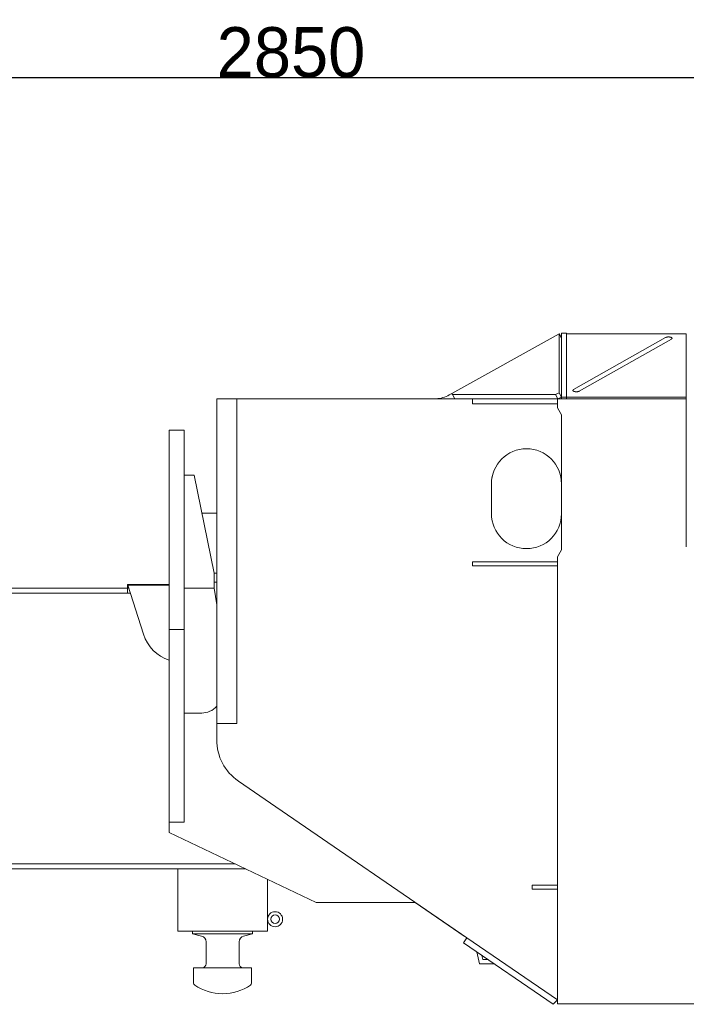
# Model space of a CAD drawing. Extents: x 0 to 59450, y 0 to 42050.
# Tile 24 of 256: x 6268 to 7602, y 11738 to 13708. Entities that reach past the tile are written whole.
import ezdxf

# ---------------------------------------------------------------- set-up
doc = ezdxf.new("R2010")
doc.units = 0
doc.header["$LTSCALE"] = 20
doc.header["$MEASUREMENT"] = 0
doc.layers.get('0').update_dxf_attribs({"linetype": 'CONTINUOUS'})
doc.layers.get('Defpoints').update_dxf_attribs({"linetype": 'CONTINUOUS'})
doc.dimstyles.new('DXF001', dxfattribs={"dimtxt": 3.1, "dimasz": 2, "dimexe": 2, "dimexo": 0.8, "dimgap": 0.09, "dimtad": 1, "dimdsep": 46, "dimtxsty": 'STANDARD', "dimcen": 0.09, "dimazin": 2, "dimtfac": 0.645161, "dimtdec": 4, "dimtmove": 0, "dimatfit": 3, "dimfxl": 1, "dimtvp": 0.66129, "dimtolj": 1, "dimtzin": 0, "dimarcsym": 0})

# ---------------------------------------------------------------- blocks, each defined once
blk = doc.blocks.new('_OPEN')
at = {"color": 0, "linetype": 'ByBlock', "lineweight": -2}
for p, q in [((-1, 0.166667), (0, 0)), ((0, 0), (-1, -0.166667)), ((0, 0), (-1, 0))]:
    blk.add_line(p, q, dxfattribs=at)
blk = doc.blocks.new('*D48')
at = {"color": 0, "linetype": 'Continuous', "lineweight": -2}
for p, q in [((5212.2, 12815.8), (5212.2, 13594.3)), ((5214.2, 13592.3), (8060.5, 13592.3)), ((8062.5, 13102.4), (8062.5, 13594.3))]:
    blk.add_line(p, q, dxfattribs=at)
at = {"layer": 'Defpoints', "color": 0, "linetype": 'Continuous'}
for p in [(8062.5, 13592.3), (8062.5, 13101.6), (5212.2, 12815)]:
    blk.add_point(p, dxfattribs=at)
at = {"color": 0, "linetype": 'Continuous', "lineweight": -2, "xscale": 2, "yscale": 2, "zscale": 2, "rotation": 180}
blk.add_blockref('_OPEN', (5212.2, 13592.3), dxfattribs=at)
at = {"color": 0, "linetype": 'Continuous', "lineweight": -2, "xscale": 2, "yscale": 2, "zscale": 2}
blk.add_blockref('_OPEN', (8062.5, 13592.3), dxfattribs=at)
at = {"color": 0, "linetype": 'Continuous', "lineweight": 13, "insert": (6811.2, 13642.4), "char_height": 100, "attachment_point": 5}
blk.add_mtext('\\A1;\\A1;2850', dxfattribs=at)

msp = doc.modelspace()

# ---------------------------------------------------------------- linework, layer by layer
at = {"color": 3, "linetype": 'Continuous', "lineweight": 13}
for p, q in [((7133.357, 12960.078), (7347.92, 13079.488)), ((7347.92, 13079.488), (7347.92, 12961.083)), ((7352.494, 13071.271), (7347.92, 13079.488)), ((7352.494, 13081.006), (7352.494, 12952.787)), ((7362.494, 13081.006), (7352.494, 13081.006)), ((7362.494, 13079.425), (7362.494, 13081.006)), ((7602.494, 13079.425), (7362.494, 13079.425)), ((7362.494, 12952.787), (7362.494, 13079.425)), ((7561.114, 13072.034), (7376.711, 12967.704)), ((7388.312, 12964.709), (7572.715, 13069.039)), ((7572.715, 13069.04), (7572.931, 13069.169)), ((7602.494, 13079.425), (7602.494, 12952.787)), ((7376.712, 12967.704), (7376.496, 12967.574)), ((6662.494, 12949.484), (6662.494, 12946.137)), ((6702.494, 12949.484), (6662.494, 12949.484)), ((6662.494, 12946.137), (6662.494, 12837.277)), ((6702.494, 12946.137), (6702.494, 12949.559)), ((6702.494, 12949.559), (7362.494, 12949.559)), ((6702.494, 12837.277), (6702.494, 12946.137)), ((7127.928, 12957.056), (7133.357, 12960.078)), ((7134.68, 12957.702), (7133.357, 12960.078)), ((7340.806, 12957.702), (7134.68, 12957.702)), ((7134.68, 12957.702), (7139.211, 12949.559)), ((7174.494, 12949.484), (7174.494, 12939.484)), ((7212.898, 12949.484), (7174.494, 12949.484)), ((7344.494, 12949.484), (7212.898, 12949.484)), ((7347.92, 12961.083), (7340.806, 12957.702)), ((7345.338, 12949.559), (7340.806, 12957.702)), ((7344.494, 12949.484), (7602.494, 12949.484)), ((7344.494, 12931.484), (7344.494, 12949.484)), ((7345.537, 12949.559), (7352.494, 12952.865)), ((7347.92, 12961.083), (7352.494, 12952.865)), ((7352.494, 12952.787), (7352.494, 12949.559)), ((7352.494, 12952.787), (7362.494, 12952.787)), ((7362.494, 12952.787), (7362.494, 12949.559)), ((7602.494, 12952.787), (7362.494, 12952.787)), ((7362.494, 12949.559), (7602.494, 12949.559)), ((7602.494, 12949.559), (7602.494, 12952.787)), ((7602.494, 12949.559), (7602.494, 12949.484)), ((7602.494, 12949.484), (7602.494, 12653.484)), ((7174.494, 12939.484), (7212.898, 12939.484)), ((7212.898, 12939.484), (7344.494, 12939.484)), ((7352.494, 12917.628), (7344.494, 12931.484)), ((7352.494, 12647.341), (7352.494, 12917.628)), ((6597.494, 12886.561), (6567.494, 12886.561)), ((6567.494, 12886.561), (6567.494, 12868.571)), ((6597.494, 12868.571), (6597.494, 12886.561)), ((6567.494, 12780.468), (6567.494, 12868.571)), ((6597.494, 12868.571), (6597.494, 12780.468)), ((6662.494, 12837.277), (6662.494, 12737.484)), ((6702.494, 12737.484), (6702.494, 12837.277)), ((6617.494, 12796.561), (6597.494, 12796.561)), ((6657.494, 12600.561), (6617.494, 12796.561)), ((6567.494, 12780.468), (6567.494, 12748.459)), ((6597.494, 12748.459), (6597.494, 12780.468)), ((7212.494, 12779.559), (7212.494, 12719.559)), ((6567.494, 12487.561), (6567.494, 12748.459)), ((6597.494, 12748.459), (6597.494, 12487.561)), ((6662.494, 12737.484), (6662.494, 12607.484)), ((6702.494, 12607.484), (6702.494, 12737.484)), ((6633.004, 12720.561), (6662.494, 12720.561)), ((7344.494, 12633.484), (7352.494, 12647.341)), ((7344.494, 11738.484), (7344.494, 12633.484)), ((7212.898, 12623.484), (7174.494, 12623.484)), ((7174.494, 12623.484), (7174.494, 12615.484)), ((7174.494, 12615.484), (7212.898, 12615.484)), ((7344.494, 12623.484), (7212.898, 12623.484)), ((7212.898, 12615.484), (7344.494, 12615.484)), ((6657.494, 12600.559), (6657.494, 12600.561)), ((6662.494, 12600.559), (6657.494, 12600.559)), ((6657.494, 12582.559), (6657.494, 12600.559)), ((6662.494, 12607.484), (6662.494, 12536.095)), ((6702.494, 12536.095), (6702.494, 12607.484)), ((6484.164, 12570.559), (5469.164, 12570.559)), ((6484.164, 12577.559), (6484.164, 12570.559)), ((6484.164, 12577.559), (6484.484, 12576.559)), ((6567.494, 12577.559), (6484.164, 12577.559)), ((6484.164, 12570.559), (6486.404, 12570.559)), ((6484.164, 12560.559), (6484.164, 12570.559)), ((6515.971, 12478.174), (6484.484, 12576.559)), ((6484.484, 12576.559), (6567.494, 12576.559)), ((6597.494, 12570.561), (6657.494, 12570.561)), ((6657.494, 12570.561), (6657.494, 12582.559)), ((6657.494, 12582.559), (6662.494, 12582.559)), ((6657.494, 12570.561), (6662.494, 12537.228)), ((5469.164, 12560.559), (6484.164, 12560.559)), ((6489.605, 12560.559), (6484.164, 12560.559)), ((6662.494, 12536.095), (6662.494, 12325.619)), ((6702.494, 12325.619), (6702.494, 12536.095)), ((6567.494, 12102.566), (6567.494, 12487.561)), ((6567.494, 12487.561), (6597.494, 12487.561)), ((6597.494, 12487.561), (6597.494, 12102.566)), ((6632.494, 12320.561), (6597.494, 12320.561)), ((6662.494, 12325.619), (6662.494, 12301.823)), ((6702.494, 12301.823), (6702.494, 12325.619)), ((6662.494, 12301.823), (6662.494, 12299.559)), ((6662.494, 12299.559), (6702.494, 12299.559)), ((6662.494, 12266.956), (6662.494, 12299.559)), ((6702.494, 12299.484), (6662.494, 12299.484)), ((6702.494, 12299.559), (6702.494, 12301.823)), ((6702.494, 12299.484), (6702.494, 12299.559)), ((6770.324, 12140.321), (6705.929, 12184.491)), ((7163.071, 11870.926), (6770.324, 12140.321)), ((6597.494, 12102.566), (6567.494, 12102.566)), ((6567.494, 12081.559), (6567.494, 12102.559)), ((6597.494, 12102.559), (6597.494, 12102.566)), ((6861.867, 11941.559), (6567.494, 12081.559)), ((6651.959, 12018.559), (5369.164, 12018.559)), ((6699.964, 12018.559), (6651.959, 12018.559)), ((5369.164, 12008.559), (6720.988, 12008.559)), ((6584.356, 11884.059), (6584.356, 12008.559)), ((6764.356, 11987.934), (6764.356, 11884.059)), ((7344.494, 11976.484), (7294.158, 11976.484)), ((7294.158, 11976.484), (7294.158, 11968.484)), ((7294.158, 11968.484), (7344.494, 11968.484)), ((7060.097, 11941.559), (6861.867, 11941.559)), ((7059.576, 11941.559), (7157.945, 11873.952)), ((7163.061, 11870.912), (7060.047, 11941.559)), ((6584.356, 11884.059), (6590.813, 11884.059)), ((6590.814, 11884.059), (6707.752, 11884.059)), ((6614.356, 11879.059), (6614.356, 11884.059)), ((6707.752, 11884.059), (6712.241, 11884.059)), ((6712.241, 11884.059), (6764.356, 11884.059)), ((6734.356, 11884.059), (6734.356, 11879.059)), ((6674.356, 11879.059), (6614.356, 11879.059)), ((6632.367, 11874.389), (6614.356, 11879.059)), ((6641.356, 11819.079), (6641.356, 11862.773)), ((6734.356, 11879.059), (6674.356, 11879.059)), ((6707.356, 11862.773), (6707.356, 11819.079)), ((6734.356, 11879.059), (6716.344, 11874.389)), ((7156.284, 11861.031), (7163.071, 11870.926)), ((7335.961, 11737.785), (7156.284, 11861.031)), ((7157.945, 11873.952), (7158.164, 11874.271)), ((7163.071, 11870.926), (7344.494, 11746.484)), ((7188.494, 11818.559), (7182.979, 11842.72)), ((7193.094, 11835.782), (7194.947, 11827.559)), ((7194.947, 11827.559), (7205.081, 11827.559)), ((6616.356, 11780.217), (6616.356, 11810.079)), ((6674.356, 11811.079), (6617.356, 11811.079)), ((6731.356, 11811.079), (6674.356, 11811.079)), ((6732.356, 11810.079), (6732.356, 11780.217)), ((7218.202, 11818.559), (7188.494, 11818.559)), ((7344.494, 11746.484), (7335.961, 11737.785)), ((8780.494, 11738.484), (7344.494, 11738.484))]:
    msp.add_line(p, q, dxfattribs=at)
for radius in [15, 8.5]:
    msp.add_circle((6779.356, 11908.059), radius, dxfattribs=at)
for centre, radius, start, end in [((7555.715, 13084.499), 13.584, 293.418736, 296.177559), ((7559.418, 13078.455), 6.56, 290.432499, 295.025226), ((7559.425, 13081.182), 9.102, 287.702496, 290.095129), ((7556.492, 13095.774), 23.92, 284.676109, 285.470999), ((7560.01, 13085.106), 12.711, 283.012273, 284.705898), ((7560.875, 13084.275), 11.705, 281.643635, 283.647206), ((7561.164, 13087.167), 14.479, 279.834641, 281.492066), ((7561.719, 13089.358), 16.544, 278.092895, 279.574561), ((7562.587, 13089.555), 16.619, 276.509386, 278.029765), ((7563.411, 13090.086), 17.053, 275.037034, 276.551382), ((7564.269, 13091), 17.888, 273.48707, 274.950136), ((7565.156, 13091.536), 18.369, 272.048516, 273.483489), ((7566.089, 13091.705), 18.505, 270.566448, 271.993915), ((7567.007, 13091.63), 18.421, 269.148439, 270.577127), ((7567.925, 13091.461), 18.266, 267.69894, 269.125218), ((7568.805, 13090.985), 17.826, 266.272571, 267.712208), ((7569.664, 13090.431), 17.328, 264.800756, 266.250267), ((7570.435, 13089.53), 16.501, 263.373654, 264.857121), ((7571.177, 13088.588), 15.651, 261.839468, 263.35385), ((7571.833, 13087.57), 14.735, 260.362016, 261.914331), ((7572.491, 13086.738), 14.026, 258.775197, 260.339396), ((7572.905, 13085.063), 12.463, 257.168735, 258.85068), ((7573.29, 13083.623), 11.143, 255.475655, 257.264924), ((7573.704, 13082.574), 10.232, 253.70499, 255.594094), ((7573.974, 13081.188), 8.977, 251.72053, 253.844636), ((7574.228, 13079.974), 7.903, 249.618986, 251.99194), ((7574.455, 13078.797), 6.878, 247.165958, 249.82246), ((7574.624, 13077.68), 5.912, 244.539742, 247.534527), ((7574.743, 13076.582), 4.972, 241.42075, 244.845586), ((7574.819, 13075.587), 4.133, 238.011587, 241.952609), ((7574.868, 13074.675), 3.385, 233.933679, 238.495057), ((7575.277, 13065.977), 3.961, 122.826653, 126.309284), ((7574.886, 13073.872), 2.744, 229.365452, 234.678692), ((7575.443, 13066.585), 3.572, 126.667577, 130.374749), ((7574.892, 13073.165), 2.21, 223.898441, 230.074418), ((7575.479, 13067.283), 3.066, 130.904955, 135.034464), ((7575.364, 13068.065), 2.437, 136.013683, 140.942658), ((7574.883, 13072.562), 1.782, 217.76648, 224.93062), ((7575.271, 13068.7), 1.968, 141.729776, 147.526823), ((7574.883, 13072.044), 1.463, 210.416031, 218.56069), ((7575.196, 13069.245), 1.617, 148.655872, 155.364791), ((7574.881, 13071.604), 1.236, 202.447538, 211.501981), ((7575.116, 13069.711), 1.355, 156.218859, 163.909227), ((7574.9, 13071.212), 1.102, 193.29968, 202.925295), ((7575.039, 13070.129), 1.169, 165.056624, 173.727952), ((7574.928, 13070.855), 1.046, 183.997534, 193.782036), ((7574.975, 13070.498), 1.068, 174.166837, 183.586046), ((7374.451, 12966.246), 1.069, 354.154536, 363.57326), ((7374.499, 12965.888), 1.045, 3.987185, 13.77195), ((7374.388, 12966.614), 1.169, 345.044617, 353.714878), ((7374.527, 12965.532), 1.101, 13.290274, 22.916912), ((7374.31, 12967.033), 1.355, 336.209013, 343.898035), ((7374.545, 12965.14), 1.236, 22.428275, 31.484243), ((7374.231, 12967.499), 1.618, 328.647306, 335.354813), ((7374.544, 12964.7), 1.462, 30.415446, 38.56183), ((7374.156, 12968.044), 1.969, 321.716054, 327.511769), ((7374.543, 12964.181), 1.782, 37.751588, 44.917397), ((7374.063, 12968.68), 2.438, 316.005848, 320.933651), ((7374.534, 12963.579), 2.209, 43.885857, 50.063307), ((7373.947, 12969.462), 3.068, 310.898508, 315.027033), ((7373.983, 12970.16), 3.574, 306.669988, 310.376294), ((7374.542, 12962.872), 2.742, 49.378047, 54.692524), ((7374.152, 12970.768), 3.962, 302.804006, 306.285851), ((7374.558, 12962.069), 3.384, 53.927276, 58.489657), ((7374.608, 12961.157), 4.132, 58.009168, 61.950995), ((7374.684, 12960.162), 4.971, 61.420409, 64.845882), ((7374.802, 12959.065), 5.912, 64.527629, 67.522921), ((7374.973, 12957.947), 6.877, 67.170114, 69.827017), ((7375.198, 12956.771), 7.901, 69.617678, 71.990946), ((7390.008, 12958.289), 6.558, 110.435925, 115.029191), ((7393.711, 12952.247), 13.581, 113.424379, 116.183545), ((7098.751, 13009.484), 60, 272.86299, 299.09717), ((7375.452, 12955.556), 8.976, 71.713826, 73.838184), ((7375.723, 12954.17), 10.231, 73.704887, 75.594198), ((7376.137, 12953.121), 11.143, 75.473992, 77.263387), ((7376.524, 12951.68), 12.462, 77.180982, 78.862946), ((7376.935, 12950.005), 14.025, 78.771985, 80.336179), ((7377.591, 12949.173), 14.736, 80.353501, 81.90583), ((7378.251, 12948.156), 15.65, 81.847518, 83.361927), ((7378.99, 12947.214), 16.5, 83.366966, 84.850468), ((7379.763, 12946.313), 17.327, 84.804541, 86.254096), ((7380.623, 12945.759), 17.824, 86.278798, 87.718488), ((7381.499, 12945.283), 18.265, 87.691316, 89.117656), ((7382.422, 12945.115), 18.419, 89.154635, 90.583393), ((7383.337, 12945.04), 18.504, 90.563951, 91.991497), ((7384.269, 12945.21), 18.367, 92.043616, 93.478677), ((7385.16, 12945.746), 17.886, 93.494712, 94.957876), ((7386.014, 12946.659), 17.051, 95.034578, 96.549036), ((7386.838, 12947.191), 16.616, 96.505952, 98.026451), ((7387.71, 12947.388), 16.543, 98.105154, 99.586945), ((7388.26, 12949.578), 14.477, 99.824317, 101.481891), ((7388.552, 12952.47), 11.703, 101.648557, 103.652319), ((7389.417, 12951.639), 12.71, 103.0218, 104.715598), ((7392.933, 12940.974), 23.915, 104.675747, 105.470721), ((7390, 12955.562), 9.1, 107.697637, 110.09053), ((7282.494, 12779.559), 70, 0, 180), ((7282.494, 12779.484), 70, 0, 180), ((7282.494, 12719.559), 70, 180, 360), ((6592.164, 12502.559), 80, 197.74666, 252.03868), ((6632.494, 12360.561), 40, 270, 318.59038), ((6762.494, 12266.956), 100, 180, 235.55285), ((6629.356, 11862.773), 12, 0, 75.46554), ((6719.356, 11862.773), 12, 104.534455, 180), ((6617.356, 11810.079), 1, 90, 180), ((6633.356, 11819.079), 8, 270, 360), ((6715.356, 11819.079), 8, 180, 270), ((6731.356, 11810.079), 1, 0, 90), ((6621.356, 11780.217), 5, 180, 236.08967), ((6674.356, 11859.059), 100, 236.08967, 270), ((6674.356, 11859.059), 100, 270, 303.91033), ((6727.356, 11780.217), 5, 303.91033, 360)]:
    msp.add_arc(centre, radius, start, end, dxfattribs=at)

# ---------------------------------------------------------------- dimensions: what is measured, and where the dimension line sits
at = {"color": 7, "linetype": 'Continuous', "lineweight": 13}
dim = msp.add_linear_dim(base=(8062.494, 13592.324), p1=(5212.164, 12814.96), p2=(8062.494, 13101.591), text='\\A1;2850', dimstyle='DXF001', override={"dimtxt": 100, "dimasz": 2, "dimblk1": 'OPEN', "dimblk2": 'OPEN', "dimsah": 1}, dxfattribs=at)
dim.commit()
dim.dimension.update_dxf_attribs({"geometry": '*D48', "text_midpoint": (6811.229, 13592.324), "dimtype": 160})

doc.saveas('drawing.dxf')
